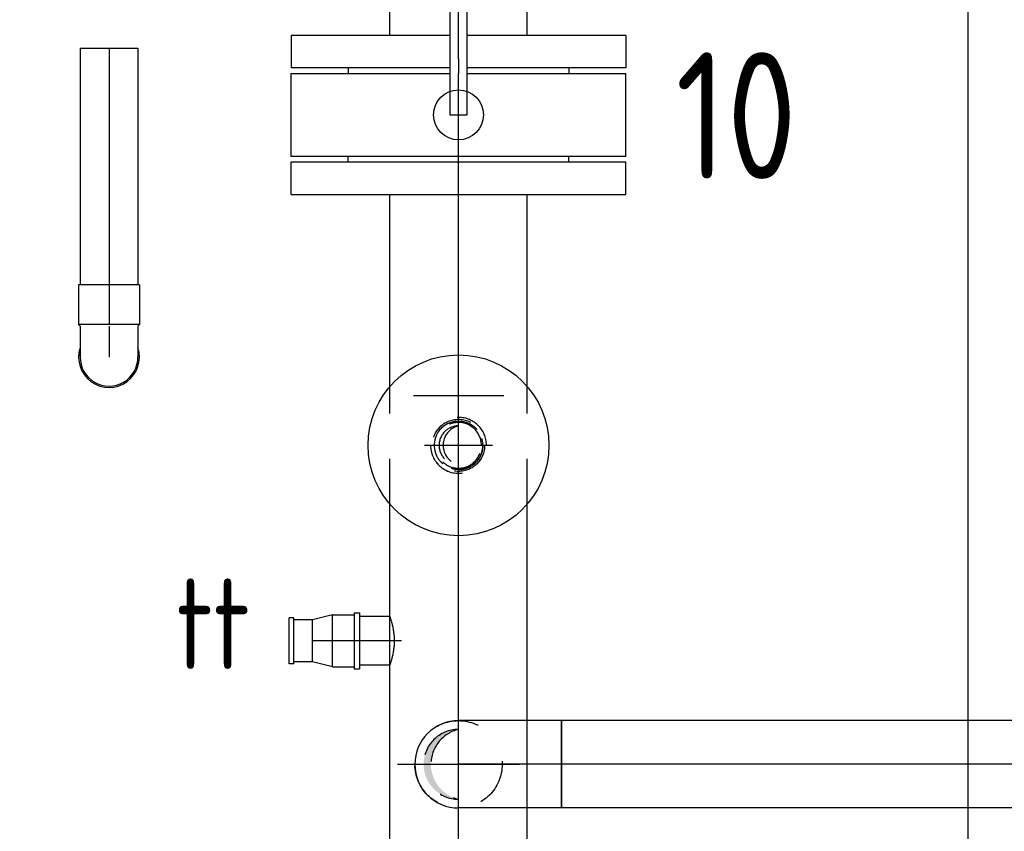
# Model space of a CAD drawing. Extents: x -156717 to 425753, y -51191 to 363295.
# Tile 55 of 256: x 61648 to 62192, y 113995 to 114444. Entities that reach past the tile are written whole.
import ezdxf
from ezdxf.enums import TextEntityAlignment as Align
from ezdxf.lldxf.tags import DXFTag

# ---------------------------------------------------------------- set-up
doc = ezdxf.new("R2010")
doc.units = 0
doc.header["$LTSCALE"] = 50
doc.linetypes.add('CENTER', pattern=[2, 1.25, -0.25, 0.25, -0.25])
doc.linetypes.add('STREEPJES', pattern=[0.1, 0.05, -0.05])
doc.layers.get('0').update_dxf_attribs({"linetype": 'CONTINUOUS'})
doc.layers.get('Defpoints').update_dxf_attribs({"linetype": 'CONTINUOUS'})
for name, color, linetype in [('57LB', 4, 'CONTINUOUS'), ('WL524---_D', 153, 'CONTINUOUS'), ('WL524---_HARTLIJN', 8, 'CONTINUOUS'), ('WL561---_AANVOER_D', 20, 'CONTINUOUS'), ('WL561---_CV-D', 2, 'CONTINUOUS'), ('WL561---_RETOUR_D', 21, 'CONTINUOUS'), ('WL561---_RETOUR_HARTLIJN', 8, 'CONTINUOUS')]:
    doc.layers.add(name, color=color, linetype=linetype)
doc.styles.add('BURO-018', font='ARIAL.TTF', dxfattribs={"height": 63})
doc.styles.add('BURO-025', font='ARIAL.TTF', dxfattribs={"height": 125})
doc.styles.add('ISO25', font='ISO', dxfattribs={"width": 0.9})
doc.styles.get("Standard").update_dxf_attribs({"font": 'ARIAL.TTF'})
tags = doc.linetypes.add('CENTER2', pattern=[28.575, 19.05, -3.175, 3.175, -3.175]).pattern_tags.tags
tags[10:11] = [DXFTag(74, 4), DXFTag(75, 0), DXFTag(340, '0'), DXFTag(46, 1.0), DXFTag(50, 0.0), DXFTag(44, 0.0), DXFTag(45, 0.0)]
tags[8:9] = [DXFTag(74, 4), DXFTag(75, 0), DXFTag(340, '0'), DXFTag(46, 1.0), DXFTag(50, 0.0), DXFTag(44, 0.0), DXFTag(45, 0.0)]
tags[6:7] = [DXFTag(74, 4), DXFTag(75, 0), DXFTag(340, '0'), DXFTag(46, 1.0), DXFTag(50, 0.0), DXFTag(44, 0.0), DXFTag(45, 0.0)]
tags[4:5] = [DXFTag(74, 4), DXFTag(75, 0), DXFTag(340, '0'), DXFTag(46, 1.0), DXFTag(50, 0.0), DXFTag(44, 0.0), DXFTag(45, 0.0)]
doc.dimstyles.new('ISO-25', dxfattribs={"dimtxt": 2.5, "dimasz": 2.5, "dimexe": 1.25, "dimexo": 0.625, "dimtad": 1, "dimtih": 1, "dimdec": 4, "dimdsep": 46, "dimtxsty": 'Standard', "dimcen": 2.5, "dimadec": 0, "dimazin": 0, "dimtfac": 1, "dimtdec": 4, "dimtmove": 0, "dimatfit": 3, "dimfxl": 0, "dimtvp": 1, "dimtolj": 1, "dimtzin": 0, "dimarcsym": 0})

# ---------------------------------------------------------------- blocks, each defined once
blk = doc.blocks.new('*D939')
at = {"layer": 'Defpoints', "color": 0, "transparency": 16777216}
for p in [(62484.06, 115881.86), (60974.2, 113231.98), (62484.06, 113231.98)]:
    blk.add_point(p, dxfattribs=at)
at = {"layer": 'WL561---_CV-D', "color": 0, "lineweight": -2, "transparency": 16777216}
for p, q in [((62452.81, 115881.86), (60911.7, 115881.86)), ((60974.2, 115831.86), (60974.2, 114613.7)), ((60974.2, 113281.98), (60974.2, 114500.14)), ((62452.81, 113231.98), (60911.7, 113231.98))]:
    blk.add_line(p, q, dxfattribs=at)
at = {"layer": 'WL561---_CV-D', "color": 0, "transparency": 16777216}
for points in [[(60965.87, 115831.86), (60982.53, 115831.86), (60974.2, 115881.86)], [(60965.87, 113281.98), (60982.53, 113281.98), (60974.2, 113231.98)]]:
    blk.add_solid(points, dxfattribs=at)
at = {"layer": 'WL561---_CV-D', "color": 0, "transparency": 16777216, "insert": (60974.2, 114556.92), "char_height": 50, "attachment_point": 5}
blk.add_mtext('\\A1;2650', dxfattribs=at)
blk = doc.blocks.new('*D940')
at = {"layer": 'Defpoints', "color": 0, "transparency": 16777216}
for p in [(62164.06, 116082.03), (60527.13, 113231.98), (62164.06, 113231.98)]:
    blk.add_point(p, dxfattribs=at)
at = {"layer": 'WL561---_CV-D', "color": 0, "lineweight": -2, "transparency": 16777216}
for p, q in [((62132.81, 116082.03), (60464.63, 116082.03)), ((60527.13, 116032.03), (60527.13, 114713.78)), ((60527.13, 113281.98), (60527.13, 114600.23)), ((62132.81, 113231.98), (60464.63, 113231.98))]:
    blk.add_line(p, q, dxfattribs=at)
at = {"layer": 'WL561---_CV-D', "color": 0, "transparency": 16777216}
for points in [[(60518.8, 116032.03), (60535.47, 116032.03), (60527.13, 116082.03)], [(60518.8, 113281.98), (60535.47, 113281.98), (60527.13, 113231.98)]]:
    blk.add_solid(points, dxfattribs=at)
at = {"layer": 'WL561---_CV-D', "color": 0, "transparency": 16777216, "insert": (60527.13, 114657.01), "char_height": 50, "attachment_point": 5}
blk.add_mtext('\\A1;2850', dxfattribs=at)
blk = doc.blocks.new('*U994')
at = {"color": 0, "ltscale": 10}
for p, q in [((-57, 24.15, -4069.93), (-49.5, 24.15, -4069.93)), ((-57, -24.15, -4069.93), (-57, 24.15, -4069.93)), ((-49.5, 24.15, -4069.93), (-35, 24.15, -4069.93)), ((-35, 24.15, -4069.93), (-22, 24.15, -4069.93)), ((-22, 24.15, -4069.93), (-11.39, 24.15, -4069.93)), ((-11.39, 24.15, -4069.93), (-3.88, 24.15, -4069.93)), ((-3.88, 24.15, -4069.93), (0, 24.15, -4069.93)), ((-57, -24.15, -4069.93), (-49.5, -24.15, -4069.93)), ((-49.5, -24.15, -4069.93), (-35, -24.15, -4069.93)), ((-35, -24.15, -4069.93), (-22, -24.15, -4069.93)), ((-22, -24.15, -4069.93), (-11.39, -24.15, -4069.93)), ((-11.39, -24.15, -4069.93), (-3.88, -24.15, -4069.93)), ((-3.88, -24.15, -4069.93), (0, -24.15, -4069.93))]:
    blk.add_line(p, q, dxfattribs=at)
blk.add_arc((0, 0, -4069.93), 24.15, 270, 90, dxfattribs=at)
at = {"layer": 'WL561---_RETOUR_HARTLIJN', "linetype": 'CENTER2'}
blk.add_line((-57, 0, -4069.93), (0, 0, -4069.93), dxfattribs=at)
at = {"layer": 'WL561---_RETOUR_D', "color": 2, "style": 'BURO-025'}
blk.add_attdef('POSNR', text='', height=125, dxfattribs=at).set_placement((0, 0), align=Align.MIDDLE)
blk = doc.blocks.new('*U995')
at = {"ltscale": 10}
h = blk.add_hatch(color=2, dxfattribs=at)
edge = h.paths.add_edge_path()
edge.add_ellipse((0, 0), major_axis=(-19.32, 0), ratio=1, start_angle=180, end_angle=360, ccw=False)
edge.add_line((19.32, 0), (19.22, 0.4))
edge.add_ellipse((0, -4.59), major_axis=(19.32, 4.59), ratio=1, start_angle=1.1862, end_angle=152.1114)
edge.add_line((-19.22, 0.4), (-19.32, 0))
at = {"color": 8, "linetype": 'STREEPJES', "ltscale": 10}
blk.add_circle((0, 0, -4012.93), 24.15, dxfattribs=at)
at = {"layer": 'WL561---_RETOUR_HARTLIJN', "linetype": 'CENTER2'}
for p, q in [((0, 33.81, -4012.93), (0, -33.81, -4012.93)), ((-33.81, 0, -4012.93), (33.81, 0, -4012.93))]:
    blk.add_line(p, q, dxfattribs=at)
blk.add_circle((0, 0, -4012.93), 0.075, dxfattribs=at)
at = {"layer": 'WL561---_RETOUR_D', "color": 2, "style": 'BURO-025'}
blk.add_attdef('POSNR', text='', height=125, dxfattribs=at).set_placement((0, 0), align=Align.MIDDLE)
blk = doc.blocks.new('*U996')
at = {"color": 8, "linetype": 'STREEPJES', "ltscale": 10}
blk.add_circle((0, 0, -4012.93), 24.15, dxfattribs=at)
blk.add_circle((0, 0, -4012.93), 24.15, dxfattribs=at)
for centre, radius, start, end in [((0, 0, -4012.93), 19.32, 0, 180), ((0, -4.59, -4012.93), 19.86, 13.3512, 166.6488)]:
    blk.add_arc(centre, radius, start, end, dxfattribs=at)
at = {"layer": 'WL561---_RETOUR_HARTLIJN', "linetype": 'CENTER2'}
for p, q in [((0, 33.81, -4012.93), (0, -33.81, -4012.93)), ((-33.81, 0, -4012.93), (33.81, 0, -4012.93))]:
    blk.add_line(p, q, dxfattribs=at)
blk.add_circle((0, 0, -4012.93), 0.075, dxfattribs=at)
at = {"layer": 'WL561---_RETOUR_D', "color": 2, "style": 'BURO-025'}
blk.add_attdef('POSNR', text='', height=125, dxfattribs=at).set_placement((0, 0), align=Align.MIDDLE)
blk = doc.blocks.new('*U998')
at = {"color": 0, "ltscale": 10}
for p, q in [((0, 24.15, -4069.93), (836, 24.15, -4069.93)), ((836, 24.15, -4069.93), (836, -24.15, -4069.93)), ((0, -24.15, -4069.93), (836, -24.15, -4069.93))]:
    blk.add_line(p, q, dxfattribs=at)
at = {"layer": 'WL561---_RETOUR_HARTLIJN', "linetype": 'CENTER2'}
blk.add_line((0, 0, -4069.93), (836, 0, -4069.93), dxfattribs=at)
at = {"layer": 'WL561---_RETOUR_D', "color": 2, "style": 'BURO-025'}
blk.add_attdef('POSNR', text='', height=125, dxfattribs=at).set_placement((0, 0), align=Align.MIDDLE)
blk = doc.blocks.new('*U1366')
at = {"color": 0, "ltscale": 10}
for p, q in [((6.45, 13.45, -3945.31), (23.17, 13.45, -3945.31)), ((6.45, -13.45, -3945.31), (23.17, -13.45, -3945.31))]:
    blk.add_line(p, q, dxfattribs=at)
blk.add_spline([(6.43, -13.38, -3945.31), (6.35, -13.17, -3945.31), (6.24, -12.83, -3945.31), (6.08, -12.36, -3945.31), (5.89, -11.76, -3945.31), (5.67, -11.04, -3945.31), (5.43, -10.21, -3945.31), (5.18, -9.27, -3945.31), (4.93, -8.23, -3945.31), (4.7, -7.11, -3945.31), (4.48, -5.92, -3945.31), (4.3, -4.67, -3945.31), (4.15, -3.37, -3945.31), (4.05, -2.04, -3945.31), (4, -0.68, -3945.31), (4, 0.68, -3945.31), (4.05, 2.04, -3945.31), (4.15, 3.37, -3945.31), (4.3, 4.67, -3945.31), (4.48, 5.92, -3945.31), (4.7, 7.11, -3945.31), (4.93, 8.23, -3945.31), (5.18, 9.27, -3945.31), (5.43, 10.21, -3945.31), (5.67, 11.04, -3945.31), (5.89, 11.76, -3945.31), (6.08, 12.36, -3945.31), (6.24, 12.83, -3945.31), (6.35, 13.17, -3945.31), (6.43, 13.38, -3945.31), (6.45, 13.45, -3945.31)], degree=3, dxfattribs=at)
at = {"layer": 'WL561---_RETOUR_HARTLIJN', "linetype": 'CENTER2'}
blk.add_line((0, 0, -3945.31), (38.17, 0, -3945.31), dxfattribs=at)
at = {"layer": 'WL561---_RETOUR_D', "color": 2, "style": 'BURO-025'}
blk.add_attdef('POSNR', text='', height=125, dxfattribs=at).set_placement((0, 0), align=Align.MIDDLE)
blk = doc.blocks.new('*U1367')
at = {"color": 0, "ltscale": 10}
for p, q in [((-12, 15.45, -3945.31), (-15, 15.45, -3945.31)), ((-15, -15.45, -3945.31), (-15, 15.45, -3945.31)), ((-12, -15.45, -3945.31), (-12, 15.45, -3945.31)), ((0, 14.45, -3945.31), (-12, 14.45, -3945.31)), ((0, 14.45, -3945.31), (11, 11.65, -3945.31)), ((0, 14.45, -3945.31), (0, -14.45, -3945.31)), ((11, 11.65, -3945.31), (21.4, 11.65, -3945.31)), ((11, 11.65, -3945.31), (11, -11.65, -3945.31)), ((21.4, 12.65, -3945.31), (24, 12.65, -3945.31)), ((21.4, 12.65, -3945.31), (21.4, -12.65, -3945.31)), ((24, 12.65, -3945.31), (24, -12.65, -3945.31)), ((-12, -15.45, -3945.31), (-15, -15.45, -3945.31)), ((0, -14.45, -3945.31), (-12, -14.45, -3945.31)), ((0, -14.45, -3945.31), (11, -11.65, -3945.31)), ((11, -11.65, -3945.31), (21.4, -11.65, -3945.31)), ((21.4, -12.65, -3945.31), (24, -12.65, -3945.31))]:
    blk.add_line(p, q, dxfattribs=at)
at = {"layer": 'WL561---_RETOUR_HARTLIJN', "linetype": 'CENTER2'}
blk.add_line((0, 0, -3945.31), (11, 0, -3945.31), dxfattribs=at)
at = {"layer": 'WL561---_RETOUR_D', "color": 2, "style": 'BURO-025'}
blk.add_attdef('POSNR', text='', height=125, dxfattribs=at).set_placement((0, 0), align=Align.MIDDLE)
blk = doc.blocks.new('*U1370')
at = {"color": 0, "ltscale": 10}
for p, q in [((-40, 16.8), (-18, 16.8)), ((-40, 16.8), (-40, -16.8)), ((-18, 16.8), (-17.2, 16)), ((-18, 16.8), (-18, -16.8)), ((-17.2, 16), (-14.94, 16)), ((-14.94, 16), (-10.56, 16)), ((-10.56, 16), (-6.64, 16)), ((-6.64, 16), (-3.44, 16)), ((-3.44, 16), (-1.17, 16)), ((-1.17, 16), (0, 16)), ((-18, -16.8), (-17.2, -16)), ((-17.2, -16), (-14.94, -16)), ((-14.94, -16), (-10.56, -16)), ((-10.56, -16), (-6.64, -16)), ((-6.64, -16), (-3.44, -16)), ((-3.44, -16), (-1.17, -16)), ((-1.17, -16), (0, -16)), ((-40, -16.8), (-18, -16.8))]:
    blk.add_line(p, q, dxfattribs=at)
for radius, start, end in [(16.8, 252.2472, 107.7528), (16.8, 90, 107.7528), (16, 270, 90), (16.8, 252.2472, 270)]:
    blk.add_arc((0, 0), radius, start, end, dxfattribs=at)
at = {"layer": 'WL524---_HARTLIJN', "linetype": 'CENTER2'}
blk.add_line((-17.2, 0), (0, 0), dxfattribs=at)
at = {"layer": 'WL524---_D', "color": 1, "style": 'BURO-018'}
blk.add_attdef('POSNR', text='', height=90, dxfattribs=at).set_placement((0, 0), align=Align.MIDDLE)
blk = doc.blocks.new('*U1371')
at = {"color": 0, "ltscale": 10}
for p, q in [((0, 16), (130.87, 16)), ((0, -16), (0, 16)), ((0, -16), (130.87, -16))]:
    blk.add_line(p, q, dxfattribs=at)
at = {"layer": 'WL524---_HARTLIJN', "linetype": 'CENTER2'}
blk.add_line((0, 0), (152.87, 0), dxfattribs=at)
at = {"layer": 'WL524---_D', "color": 1, "style": 'BURO-018'}
blk.add_attdef('POSNR', text='', height=90, dxfattribs=at).set_placement((0, 0), align=Align.MIDDLE)
blk = doc.blocks.new('*U1433')
at = {"color": 2, "ltscale": 10}
for p, q in [((-27.5, -25, -4004.26), (-27.5, 25, -4004.26)), ((37.5, 0, -4004.26), (-27.5, 0, -4004.26))]:
    blk.add_line(p, q, dxfattribs=at)
blk.add_circle((0, 0, -4004.26), 50, dxfattribs=at)
at = {"layer": 'WL561---_RETOUR_HARTLIJN', "linetype": 'CENTER2'}
for p, q in [((0, -14.91, -4004.26), (0, 14.91, -4004.26)), ((14.91, 0, -4004.26), (-14.91, 0, -4004.26))]:
    blk.add_line(p, q, dxfattribs=at)
at = {"layer": 'WL561---_RETOUR_D', "color": 2, "style": 'BURO-025', "flags": 1}
for tag in ['TYPE', 'FABR']:
    blk.add_attdef(tag, text='', height=125, dxfattribs=at).set_placement((0, 0), align=Align.MIDDLE)
blk = doc.blocks.new('*U1434')
at = {"color": 8, "linetype": 'STREEPJES', "ltscale": 10}
blk.add_circle((0, 0, -3993.26), 14.45, dxfattribs=at)
for radius, start, end in [(15.45, 0.18, 0), (12.65, 0, 180), (12.65, 0, 359.82), (15.45, 180, 0)]:
    blk.add_arc((0, 0, -3993.26), radius, start, end, dxfattribs=at)
at = {"layer": 'WL561---_RETOUR_HARTLIJN', "linetype": 'CENTER2'}
blk.add_circle((0, 0, -3993.26), 0.075, dxfattribs=at)
at = {"layer": 'WL561---_RETOUR_D', "color": 2, "style": 'BURO-025'}
blk.add_attdef('POSNR', text='', height=125, dxfattribs=at).set_placement((0, 0), align=Align.MIDDLE)
blk = doc.blocks.new('*U1435')
at = {"color": 8, "linetype": 'STREEPJES', "ltscale": 10}
blk.add_circle((0, 0, -3955.46), 13.45, dxfattribs=at)
blk.add_circle((0, 0, -3955.46), 13.45, dxfattribs=at)
for centre, radius, start, end in [((0, 0, -3955.46), 10.76, 270, 90), ((-2.55, 0, -3955.46), 11.06, 283.3512, 76.6488)]:
    blk.add_arc(centre, radius, start, end, dxfattribs=at)
blk.add_spline([(0, 13.45, -3955.46), (4.16, 12.79, -3955.46), (7.91, 10.88, -3955.46), (10.88, 7.91, -3955.46), (12.79, 4.16, -3955.46), (13.45, 0, -3955.46), (12.79, -4.16, -3955.46), (10.88, -7.91, -3955.46), (7.91, -10.88, -3955.46), (4.16, -12.79, -3955.46), (0, -13.45, -3955.46), (-4.16, -12.79, -3955.46), (-7.91, -10.88, -3955.46), (-10.88, -7.91, -3955.46), (-12.79, -4.16, -3955.46), (-13.45, 0, -3955.46), (-12.79, 4.16, -3955.46), (-10.88, 7.91, -3955.46), (-7.91, 10.88, -3955.46), (-4.16, 12.79, -3955.46), (0, 13.45, -3955.46)], degree=3, dxfattribs=at)
at = {"layer": 'WL561---_RETOUR_HARTLIJN', "linetype": 'CENTER2'}
for p, q in [((0, 18.83, -3955.46), (0, -18.83, -3955.46)), ((18.83, 0, -3955.46), (-18.83, 0, -3955.46))]:
    blk.add_line(p, q, dxfattribs=at)
blk.add_circle((0, 0, -3955.46), 0.075, dxfattribs=at)
at = {"layer": 'WL561---_RETOUR_D', "color": 2, "style": 'BURO-025'}
blk.add_attdef('POSNR', text='', height=125, dxfattribs=at).set_placement((0, 0), align=Align.MIDDLE)
blk = doc.blocks.new('*U1443')
at = {"color": 2, "ltscale": 10}
for p, q in [((-23, 92.5, -3945.31), (23, 92.5, -3945.31)), ((-23, -92.5, -3945.31), (-23, 92.5, -3945.31)), ((23, 92.5, -3945.31), (23, 4.83, -3945.31)), ((103.1, 4.83, -3945.31), (0, 4.83, -3945.31)), ((0, 4.83, -3945.31), (0, -4.83, -3945.31)), ((103.1, -4.83, -3945.31), (103.1, 4.83, -3945.31)), ((220, 4.83, -3945.31), (103.1, 4.83, -3945.31)), ((220, 4.83, -3945.31), (220, -4.83, -3945.31)), ((0, -4.83, -3945.31), (103.1, -4.83, -3945.31)), ((23, -4.83, -3945.31), (23, -92.5, -3945.31)), ((220, -4.83, -3945.31), (103.1, -4.83, -3945.31)), ((-23, -92.5, -3945.31), (23, -92.5, -3945.31))]:
    blk.add_line(p, q, dxfattribs=at)
blk.add_circle((0, 0, -3945.31), 13.8, dxfattribs=at)
at = {"layer": 'WL561---_RETOUR_HARTLIJN', "linetype": 'CENTER'}
blk.add_line((-23, 0, -3945.31), (23, 0, -3945.31), dxfattribs=at)
at = {"layer": 'WL561---_RETOUR_D', "color": 2, "style": 'BURO-025'}
blk.add_attdef('POSNR', text='', height=125, dxfattribs=at).set_placement((0, 0), align=Align.MIDDLE)
at = {"layer": 'WL561---_RETOUR_D', "color": 2, "style": 'BURO-025', "flags": 1}
for tag in ['TYPE', 'FABR']:
    blk.add_attdef(tag, text='', height=125, dxfattribs=at).set_placement((0, 0), align=Align.MIDDLE)
blk = doc.blocks.new('*U1447')
at = {"color": 0, "ltscale": 10}
for p, q in [((13, 38.05, -3945.31), (149.08, 38.05, -3945.31)), ((182.78, 38.05, -3945.31), (212.59, 38.05, -3945.31)), ((212.59, 38.05, -3945.31), (212.59, -38.05, -3945.31)), ((13, -38.05, -3945.31), (69.85, -38.05, -3945.31)), ((98.75, -38.05, -3945.31), (212.59, -38.05, -3945.31))]:
    blk.add_line(p, q, dxfattribs=at)
at = {"layer": 'WL561---_RETOUR_HARTLIJN', "linetype": 'CENTER2'}
blk.add_line((0, 0, -3945.31), (212.59, 0, -3945.31), dxfattribs=at)
at = {"layer": 'WL561---_RETOUR_D', "color": 2, "style": 'BURO-025'}
blk.add_attdef('POSNR', text='', height=125, dxfattribs=at).set_placement((0, 0), align=Align.MIDDLE)
blk = doc.blocks.new('*U1448')
at = {"color": 2, "ltscale": 10}
for p, q in [((-21, 92.5, -3945.31), (-3, 92.5, -3945.31)), ((-21, 92.5, -3945.31), (-21, 4.83, -3945.31)), ((-3, 92.5, -3945.31), (-3, 4.83, -3945.31)), ((-3, 61, -3945.31), (0, 61, -3945.31)), ((-21, -4.83, -3945.31), (-21, -92.5, -3945.31)), ((-3, -4.83, -3945.31), (-3, -92.5, -3945.31)), ((-3, -61, -3945.31), (0, -61, -3945.31)), ((-21, -92.5, -3945.31), (-3, -92.5, -3945.31))]:
    blk.add_line(p, q, dxfattribs=at)
at = {"layer": 'WL561---_RETOUR_HARTLIJN', "linetype": 'CENTER'}
blk.add_line((-8, 0, -3945.31), (0, 0, -3945.31), dxfattribs=at)
at = {"layer": 'WL561---_RETOUR_D', "color": 2, "style": 'BURO-025'}
blk.add_attdef('POSNR', text='', height=125, dxfattribs=at).set_placement((0, 0), align=Align.MIDDLE)
at = {"layer": 'WL561---_RETOUR_D', "color": 2, "style": 'BURO-025', "flags": 1}
blk.add_attdef('FABR', text='', height=125, dxfattribs=at).set_placement((0, 0), align=Align.MIDDLE)
blk = doc.blocks.new('*U1451')
at = {"color": 0, "ltscale": 10}
for p, q in [((0, 38.05, -3945.31), (513.73, 38.05, -3945.31)), ((0, -38.05, -3945.31), (0, 38.05, -3945.31)), ((578.6, 38.05, -3945.31), (684.91, 38.05, -3945.31)), ((0, -38.05, -3945.31), (513.73, -38.05, -3945.31)), ((578.6, -38.05, -3945.31), (684.91, -38.05, -3945.31))]:
    blk.add_line(p, q, dxfattribs=at)
at = {"color": 8, "linetype": 'STREEPJES', "ltscale": 10}
for p, q in [((513.73, 38.05, -3945.31), (578.6, 38.05, -3945.31)), ((513.73, -38.05, -3945.31), (578.6, -38.05, -3945.31))]:
    blk.add_line(p, q, dxfattribs=at)
at = {"layer": 'WL561---_RETOUR_HARTLIJN', "linetype": 'CENTER2'}
blk.add_line((0, 0, -3945.31), (697.91, 0, -3945.31), dxfattribs=at)
at = {"layer": 'WL561---_RETOUR_D', "color": 2, "style": 'BURO-025'}
blk.add_attdef('POSNR', text='', height=125, dxfattribs=at).set_placement((0, 0), align=Align.MIDDLE)
blk = doc.blocks.new('*U1452')
at = {"color": 2, "ltscale": 10}
for p, q in [((-21, 92.5, -3945.31), (-3, 92.5, -3945.31)), ((-21, 92.5, -3945.31), (-21, -92.5, -3945.31)), ((-3, 92.5, -3945.31), (-3, -92.5, -3945.31)), ((-3, 61, -3945.31), (0, 61, -3945.31)), ((-3, -61, -3945.31), (0, -61, -3945.31)), ((-21, -92.5, -3945.31), (-3, -92.5, -3945.31))]:
    blk.add_line(p, q, dxfattribs=at)
at = {"layer": 'WL561---_RETOUR_HARTLIJN', "linetype": 'CENTER'}
blk.add_line((-8, 0, -3945.31), (0, 0, -3945.31), dxfattribs=at)
at = {"layer": 'WL561---_RETOUR_D', "color": 2, "style": 'BURO-025'}
blk.add_attdef('POSNR', text='', height=125, dxfattribs=at).set_placement((0, 0), align=Align.MIDDLE)
at = {"layer": 'WL561---_RETOUR_D', "color": 2, "style": 'BURO-025', "flags": 1}
blk.add_attdef('FABR', text='', height=125, dxfattribs=at).set_placement((0, 0), align=Align.MIDDLE)
blk = doc.blocks.new('*U1949')
at = {"color": 0, "ltscale": 10}
blk.add_line((0, 38.05, -3945.31), (2559.28, 38.05, -3945.31), dxfattribs=at)
at = {"layer": 'WL561---_AANVOER_D', "color": 2, "style": 'BURO-025'}
blk.add_attdef('POSNR', text='', height=125, dxfattribs=at).set_placement((0, 0), align=Align.MIDDLE)

msp = doc.modelspace()

# ---------------------------------------------------------------- block references
at = {"layer": 'WL524---_D', "rotation": 270}
for name, p in [('*U1371', (61697.08899, 114428.07336)), ('*U1370', (61697.08899, 114257.20087))]:
    msp.add_blockref(name, p, dxfattribs=at)
at = {"layer": 'WL561---_AANVOER_D', "rotation": 90}
msp.add_blockref('*U1949', (62210.42614, 113672.69576, 3945.30642), dxfattribs=at)
at = {"layer": 'WL561---_RETOUR_D'}
for name, p, rotation in [('*U1447', (61890.42614, 114422.15986, 3945.30642), 90), ('*U1443', (61890.42614, 114391.15986, 3945.30642), 90), ('*U1448', (61890.42614, 114414.15986, 3945.30642), 270), ('*U1452', (61890.42614, 114368.15986, 3945.30642), 90), ('*U1451', (61890.42614, 113662.24749, 3945.30642), 90), ('*U1433', (61890.42614, 114208.41192, 4004.26461), 270), ('*U1435', (61890.42614, 114208.41192, 3955.4563), 180), ('*U1367', (61820.65849, 114100.28925, 3945.30642), 180), ('*U1366', (61858.82635, 114100.28925, 3945.30642), 180), ('*U995', (61890.42614, 114031.98073, 4012.93311), 90), ('*U996', (61890.42614, 114031.98073, 4012.93311), 90), ('*U994', (61890.42614, 114031.98073, 4069.93311), 180), ('*U998', (62783.42614, 114031.98073, 4069.93311), 180)]:
    msp.add_blockref(name, p, dxfattribs=dict(at, rotation=rotation))
msp.add_blockref('*U1434', (61890.42614, 114208.41192, 3993.26461), dxfattribs=at)

# ---------------------------------------------------------------- texts
at = {"layer": '57LB', "color": 2, "linetype": 'Continuous', "style": 'ISO25', "width": 0.9}
for s, height, p in [('10', 70, (62010.48899, 114355.79483)), ('tt', 50, (61733.96891, 114084.75677))]:
    msp.add_text(s, height=height, dxfattribs=at).set_placement(p)

# ---------------------------------------------------------------- dimensions: what is measured, and where the dimension line sits
at = {"layer": 'WL561---_CV-D', "color": 1}
for base, p1, p2, picture, middle in [((60527.13217, 113231.98073), (62164.0595, 116082.03073), (62164.0595, 113231.98073), '*D940', (60527.13217, 114657.00573)), ((60974.1995, 113231.98073), (62484.0595, 115881.85525), (62484.0595, 113231.98073), '*D939', (60974.1995, 114556.91799))]:
    dim = msp.add_linear_dim(base=base, p1=p1, p2=p2, angle=90, dimstyle='ISO-25', override={"dimscale": 50, "dimtxt": 1, "dimasz": 1, "dimdec": 0, "dimtdec": 0}, dxfattribs=at)
    dim.commit()
    dim.dimension.update_dxf_attribs({"geometry": picture, "text_midpoint": middle})

doc.saveas('drawing.dxf')
